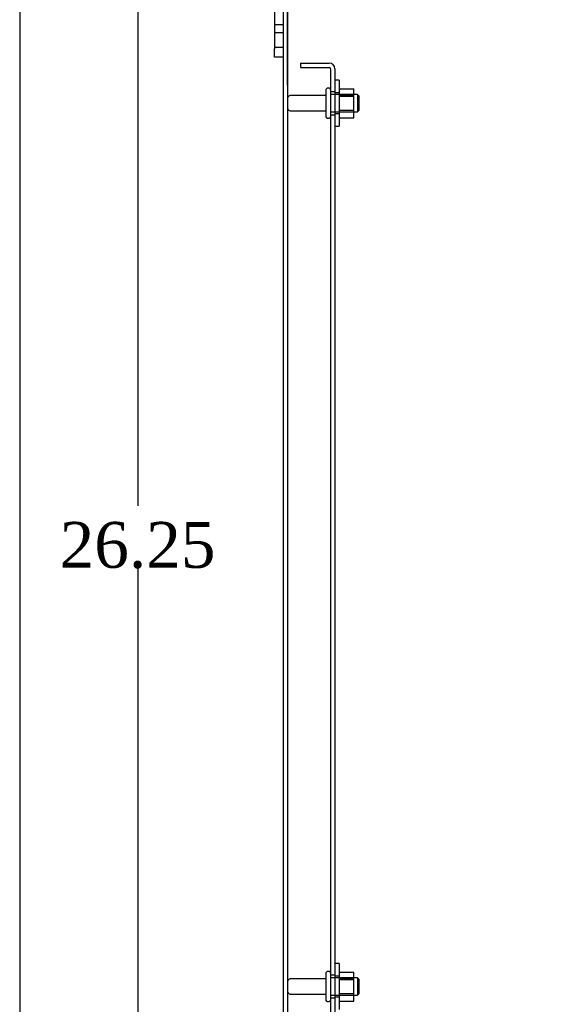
# Model space of a CAD drawing. Header units: inches. Extents: x 1 to 240, y -1 to 159.
# Tile 8 of 26: x 1 to 13, y 73 to 95. Entities that reach past the tile are written whole.
import ezdxf
from ezdxf.enums import TextEntityAlignment as Align
from ezdxf.lldxf.tags import DXFTag

# ---------------------------------------------------------------- set-up
doc = ezdxf.new("R2010")
doc.units = ezdxf.units.IN
doc.header["$MEASUREMENT"] = 0
for name, color, linetype in [('COM40681', 7, 'Continuous'), ('COM70668-1', 7, 'Continuous'), ('Default', 7, 'Continuous'), ('FET07710', 7, 'Continuous'), ('NTS166105', 7, 'Continuous'), ('STD26094', 7, 'Continuous'), ('WAF25059', 7, 'Continuous')]:
    doc.layers.add(name, color=color, linetype=linetype)
doc.styles.add('SEACAD_Times_New_Roman', font='times.ttf')
tags = doc.linetypes.add('HIDDEN2', pattern=[0.1875, 0.125, -0.0625]).pattern_tags.tags
tags[6:7] = [DXFTag(74, 4), DXFTag(75, 0), DXFTag(340, '0'), DXFTag(46, 0.0), DXFTag(50, 0.0), DXFTag(44, 0.0), DXFTag(45, 0.0)]
tags[4:5] = [DXFTag(74, 4), DXFTag(75, 0), DXFTag(340, '0'), DXFTag(46, 0.0), DXFTag(50, 0.0), DXFTag(44, 0.0), DXFTag(45, 0.0)]
doc.dimstyles.new('HAMMOND_(STH_-_240x160)', dxfattribs={"dimtxt": 1, "dimasz": 1.25, "dimexe": 0.5, "dimexo": 0.5, "dimgap": 0.25, "dimtad": 0, "dimtih": 1, "dimtoh": 1, "dimzin": 0, "dimdsep": 46, "dimtxsty": 'SEACAD_Times_New_Roman', "dimblk1": '_SE_FILLED', "dimblk2": '_SE_FILLED', "dimsah": 1, "dimcen": 0.5, "dimadec": 0, "dimazin": 0, "dimtfac": 0.8, "dimtofl": 0, "dimtmove": 0, "dimatfit": 3, "dimfxl": 1, "dimtolj": 1, "dimtzin": 0, "dimarcsym": 0})

# ---------------------------------------------------------------- blocks, each defined once
blk = doc.blocks.new('SE2')
at = {"layer": 'COM40681', "color": 7, "linetype": 'HIDDEN2'}
for p, q in [((7.082, 93.574), (7.082, 93.479)), ((7.082, 93.574), (7.707, 93.574)), ((7.082, 93.479), (7.707, 93.479)), ((7.737, 93.449), (7.737, 72.699)), ((7.832, 93.449), (7.832, 72.699)), ((7.832, 92.949), (7.737, 92.949)), ((7.737, 92.449), (7.832, 92.449)), ((7.832, 73.699), (7.737, 73.699)), ((7.737, 73.199), (7.832, 73.199))]:
    blk.add_line(p, q, dxfattribs=at)
for radius in [0.125, 0.03]:
    blk.add_arc((7.707, 93.449), radius, 0, 90, dxfattribs=at)
at = {"layer": 'COM70668-1', "color": 7, "linetype": 'Continuous'}
blk.add_line((6.705, 94.931), (6.705, 71.217), dxfattribs=at)
at = {"layer": 'COM70668-1', "color": 7, "linetype": 'HIDDEN2'}
blk.add_line((6.8, 94.931), (6.8, 71.217), dxfattribs=at)
at = {"layer": 'FET07710', "color": 7, "linetype": 'Continuous'}
for p, q in [((6.518, 96.012), (6.518, 93.887)), ((6.518, 93.699), (6.518, 93.887)), ((6.705, 93.699), (6.518, 93.699))]:
    blk.add_line(p, q, dxfattribs=at)
at = {"layer": 'FET07710', "color": 7, "linetype": 'HIDDEN2'}
for p, q in [((6.518, 94.417), (6.705, 94.417)), ((6.705, 94.23), (6.518, 94.23)), ((6.518, 93.918), (6.705, 93.918))]:
    blk.add_line(p, q, dxfattribs=at)
at = {"layer": 'NTS166105', "color": 7, "linetype": 'HIDDEN2'}
for p, q in [((7.928, 93.015), (8.248, 93.015)), ((8.248, 92.853), (8.248, 93.015)), ((7.928, 92.887), (8.248, 92.887)), ((7.928, 92.853), (8.248, 92.853)), ((8.248, 92.853), (7.928, 92.853)), ((8.248, 92.544), (8.248, 92.853)), ((7.928, 92.546), (8.248, 92.546)), ((7.928, 92.544), (8.248, 92.544)), ((7.928, 92.512), (8.248, 92.512)), ((8.248, 92.383), (8.248, 92.544)), ((7.928, 92.383), (8.248, 92.383)), ((7.928, 73.765), (8.248, 73.765)), ((7.928, 73.637), (8.248, 73.637)), ((7.928, 73.603), (8.248, 73.603)), ((8.248, 73.603), (7.928, 73.603)), ((8.248, 73.603), (8.248, 73.765)), ((8.248, 73.294), (8.248, 73.603)), ((7.928, 73.296), (8.248, 73.296)), ((7.928, 73.294), (8.248, 73.294)), ((7.928, 73.262), (8.248, 73.262)), ((8.248, 73.133), (8.248, 73.294)), ((7.928, 73.133), (8.248, 73.133))]:
    blk.add_line(p, q, dxfattribs=at)
at = {"layer": 'STD26094', "color": 7, "linetype": 'HIDDEN2'}
for p, q in [((7.637, 92.994), (7.637, 92.404)), ((7.707, 93.024), (7.667, 93.024)), ((7.637, 92.864), (6.86, 92.864)), ((8.325, 92.887), (7.737, 92.887)), ((8.325, 92.887), (8.325, 92.512)), ((8.362, 92.849), (8.325, 92.887)), ((8.362, 92.549), (8.362, 92.849)), ((6.86, 92.534), (7.637, 92.534)), ((7.737, 92.512), (8.325, 92.512)), ((8.325, 92.512), (8.362, 92.549)), ((7.667, 92.374), (7.707, 92.374)), ((7.637, 73.614), (6.86, 73.614)), ((7.637, 73.744), (7.637, 73.154)), ((7.707, 73.774), (7.667, 73.774)), ((8.325, 73.637), (7.737, 73.637)), ((8.325, 73.637), (8.325, 73.262)), ((8.362, 73.599), (8.325, 73.637)), ((8.362, 73.299), (8.362, 73.599)), ((6.86, 73.284), (7.637, 73.284)), ((7.737, 73.262), (8.325, 73.262)), ((8.325, 73.262), (8.362, 73.299)), ((7.667, 73.124), (7.707, 73.124))]:
    blk.add_line(p, q, dxfattribs=at)
for centre, radius, start, end in [((7.667, 92.994), 0.03, 90, 180), ((7.707, 92.994), 0.03, 0, 90), ((6.86, 92.804), 0.06, 90, 180), ((6.86, 92.594), 0.06, 180, 270), ((7.667, 92.404), 0.03, 180, 270), ((7.707, 92.404), 0.03, 270, 0), ((6.86, 73.554), 0.06, 90, 180), ((7.667, 73.744), 0.03, 90, 180), ((7.707, 73.744), 0.03, 0, 90), ((6.86, 73.344), 0.06, 180, 270), ((7.667, 73.154), 0.03, 180, 270), ((7.707, 73.154), 0.03, 270, 0)]:
    blk.add_arc(centre, radius, start, end, dxfattribs=at)
at = {"layer": 'WAF25059', "color": 7, "linetype": 'HIDDEN2'}
for p, q in [((7.928, 93.199), (7.832, 93.199)), ((7.928, 93.199), (7.928, 92.199)), ((7.928, 92.922), (7.832, 92.922)), ((7.832, 92.477), (7.928, 92.477)), ((7.832, 92.199), (7.928, 92.199)), ((7.928, 73.949), (7.832, 73.949)), ((7.928, 73.949), (7.928, 72.949)), ((7.928, 73.672), (7.832, 73.672)), ((7.832, 73.227), (7.928, 73.227))]:
    blk.add_line(p, q, dxfattribs=at)
blk = doc.blocks.new('DMBLK4793')
at = {"layer": 'Default', "linetype": 'Continuous'}
for points in [[(8.05, 99.301), (6.8, 99.093), (8.05, 98.884)], [(14.64, 99.301), (14.64, 98.884), (15.89, 99.093)]]:
    blk.add_hatch(color=7, dxfattribs=at).paths.add_polyline_path(points)
at = {"layer": 'Default', "color": 7, "linetype": 'Continuous'}
for p, q in [((6.8, 93.094), (6.8, 99.593)), ((15.89, 94.768), (15.89, 99.593)), ((6.8, 99.093), (9.668, 99.093)), ((13.022, 99.093), (15.89, 99.093))]:
    blk.add_line(p, q, dxfattribs=at)
at = {"layer": 'Default', "color": 7, "linetype": 'Continuous', "style": 'SEACAD_Times_New_Roman'}
blk.add_text('9.09', height=1, dxfattribs=at).set_placement((10.018, 99.593), align=Align.TOP_LEFT)
blk = doc.blocks.new('_SE_FILLED')
at = {"color": 0}
blk.add_line((0, 0), (-1, 0), dxfattribs=at)
blk.add_solid([(0, 0), (-1, -0.1665), (-1, 0.1665), (0, 0)], dxfattribs=at)
blk = doc.blocks.new('DMBLK4794')
at = {"layer": 'Default', "linetype": 'Continuous'}
for points in [[(3.329, 94.949), (3.746, 94.949), (3.538, 96.199)], [(3.329, 71.199), (3.538, 69.949), (3.746, 71.199)]]:
    blk.add_hatch(color=7, dxfattribs=at).paths.add_polyline_path(points)
at = {"layer": 'Default', "color": 7, "linetype": 'Continuous'}
for p, q in [((6.018, 96.199), (3.038, 96.199)), ((3.538, 96.199), (3.538, 83.924)), ((3.538, 82.574), (3.538, 69.949)), ((6.018, 69.949), (3.038, 69.949))]:
    blk.add_line(p, q, dxfattribs=at)
at = {"layer": 'Default', "color": 7, "linetype": 'Continuous', "style": 'SEACAD_Times_New_Roman'}
blk.add_text('26.25', height=1, dxfattribs=at).set_placement((1.831, 83.574), align=Align.TOP_LEFT)
blk = doc.blocks.new('BORDER')
at = {"layer": 'Default', "color": 7, "linetype": 'Continuous'}
blk.add_line((-41.86, 27.86), (-41.86, 0), dxfattribs=at)

msp = doc.modelspace()

# ---------------------------------------------------------------- block references
at = {"layer": 'Default', "color": 7, "xscale": 5.7, "yscale": 5.7, "zscale": 5.7}
msp.add_blockref('BORDER', (239.562, 0.401), dxfattribs=at)
at = {"layer": 'Default'}
msp.add_blockref('SE2', (0, 0), dxfattribs=at)

# ---------------------------------------------------------------- dimensions: what is measured, and where the dimension line sits
at = {"layer": 'Default', "color": 7, "linetype": 'Continuous'}
dim = msp.add_linear_dim(base=(15.89, 99.093), p1=(6.8, 92.594), p2=(15.89, 94.268), text='\\A1;<>', dimstyle='HAMMOND_(STH_-_240x160)', dxfattribs=at)
dim.commit()
dim.dimension.update_dxf_attribs({"geometry": 'DMBLK4793', "text_midpoint": (11.345, 99.093), "dimtype": 160})
dim = msp.add_linear_dim(base=(3.538, 96.199), p1=(6.518, 96.199), p2=(6.518, 69.949), angle=270, text='\\A1;<>', dimstyle='HAMMOND_(STH_-_240x160)', dxfattribs=at)
dim.commit()
dim.dimension.update_dxf_attribs({"geometry": 'DMBLK4794', "text_midpoint": (3.538, 83.074), "dimtype": 161})

doc.saveas('drawing.dxf')
